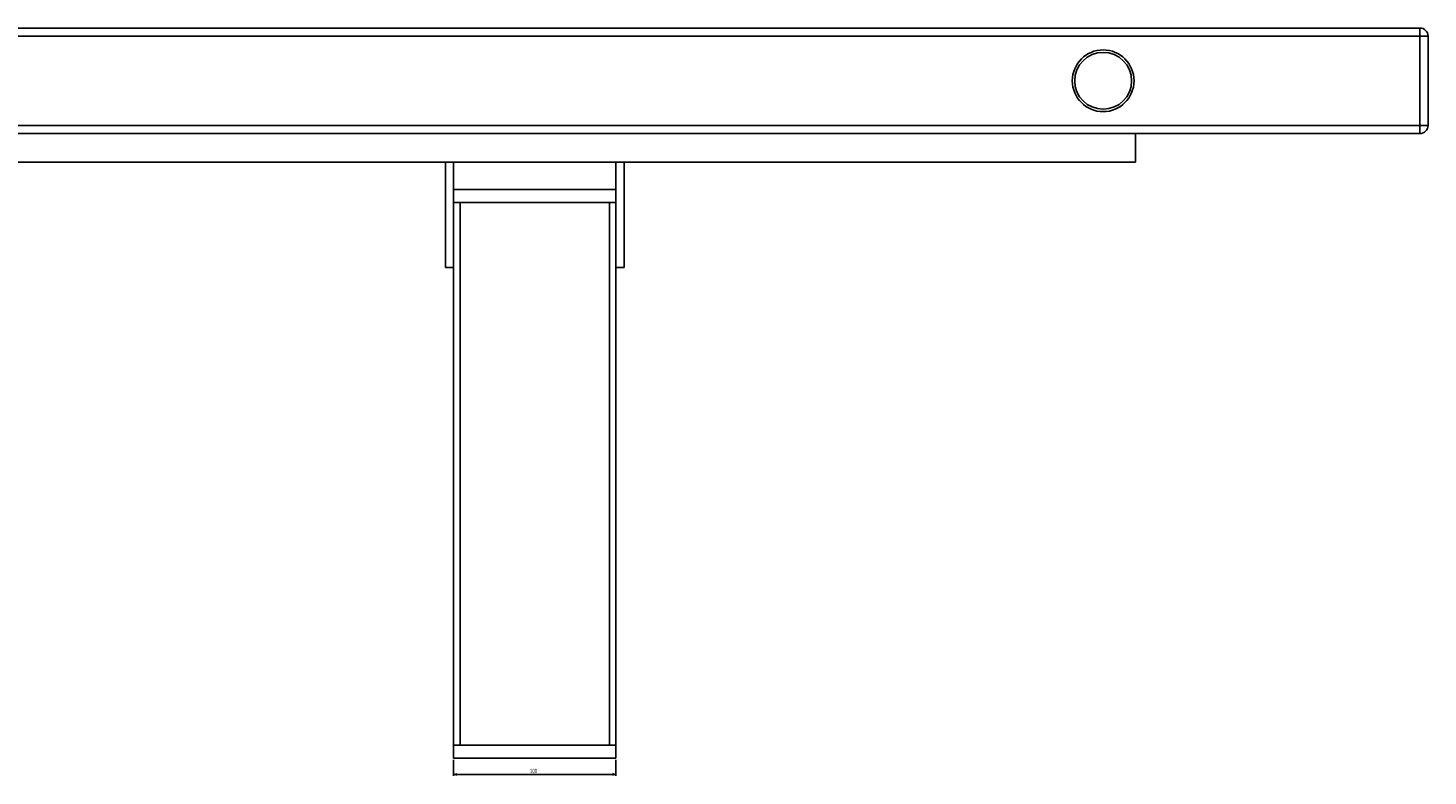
# Model space of a CAD drawing. Header units: millimetres. Extents: x 115 to 2823, y 107 to 1446.
# Tile 3 of 7: x 1053 to 1915, y 986 to 1446. Entities that reach past the tile are written whole.
import ezdxf

# ---------------------------------------------------------------- set-up
doc = ezdxf.new("R2010")
doc.units = ezdxf.units.MM
doc.layers.add('FORMAT', color=7, linetype='Continuous')
doc.styles.add('SLDTEXTSTYLE1', font='TXT', dxfattribs={"width": 0.605})
doc.dimstyles.new('SLDDIMSTYLE0', dxfattribs={"dimtxt": 2.568319, "dimasz": 2, "dimexe": 0, "dimexo": 0.0625, "dimgap": 0.64208, "dimtad": 1, "dimrnd": 1e-09, "dimzin": 12, "dimdsep": 46, "dimtxsty": 'SLDTEXTSTYLE1', "dimsah": 1, "dimcen": 0.09, "dimadec": 0, "dimazin": 3, "dimtfac": 1, "dimtofl": 0, "dimtmove": 0, "dimatfit": 3, "dimfxl": 1, "dimfrac": 2, "dimtolj": 1, "dimtzin": 12, "dimarcsym": 0})

# ---------------------------------------------------------------- blocks, each defined once
blk = doc.blocks.new('_D')
at = {"layer": 'FORMAT'}
for p, q in [((1314.92, 995.55), (1314.92, 985.55)), ((1414.92, 995.55), (1414.92, 985.55)), ((1314.92, 986.54), (1414.92, 986.54))]:
    blk.add_line(p, q, dxfattribs=at)
for points in [[(1314.92, 986.54), (1316.92, 985.54), (1316.92, 987.54)], [(1414.92, 986.54), (1412.92, 987.54), (1412.92, 985.54)]]:
    blk.add_solid(points, dxfattribs=at)
at = {"layer": 'FORMAT', "insert": (1361.98, 989.95), "char_height": 2.646, "attachment_point": 1, "style": 'SLDTEXTSTYLE1'}
blk.add_mtext('100', dxfattribs=at)

msp = doc.modelspace()

# ---------------------------------------------------------------- linework, layer by layer
at = {"color": 7, "linetype": 'Continuous', "lineweight": 25}
for p, q in [((119.924, 1446.037), (1909.924, 1446.037)), ((1909.924, 1441.037), (119.924, 1441.037)), ((1909.924, 1446.037), (1909.924, 1441.037)), ((1909.924, 1386.037), (1909.924, 1441.037)), ((1914.924, 1441.037), (1909.924, 1441.037)), ((1914.924, 1441.037), (1914.924, 1386.037)), ((119.924, 1386.037), (1909.924, 1386.037)), ((1909.924, 1381.037), (119.924, 1381.037)), ((1734.924, 1363.537), (1734.924, 1381.037)), ((1909.924, 1386.037), (1909.924, 1381.037)), ((1914.924, 1386.037), (1909.924, 1386.037)), ((294.924, 1363.537), (1734.924, 1363.537)), ((1309.924, 1363.537), (1309.924, 1298.537)), ((1314.924, 1363.537), (1314.924, 1298.537)), ((1414.924, 1363.537), (1414.924, 1298.537)), ((1419.924, 1363.537), (1419.924, 1298.537)), ((1314.924, 1346.537), (1414.924, 1346.537)), ((1314.924, 1338.537), (1414.924, 1338.537)), ((1318.924, 1338.537), (1318.924, 1004.537)), ((1318.924, 1338.537), (1410.924, 1338.537)), ((1410.924, 1338.537), (1410.924, 1004.537)), ((1314.924, 1298.537), (1309.924, 1298.537)), ((1314.924, 1298.537), (1314.924, 1004.537)), ((1414.924, 1298.537), (1414.924, 1004.537)), ((1419.924, 1298.537), (1414.924, 1298.537)), ((1314.924, 1004.537), (1414.924, 1004.537)), ((1314.924, 1004.537), (1314.924, 996.537)), ((1414.924, 1004.537), (1414.924, 996.537)), ((1314.924, 996.537), (1414.924, 996.537))]:
    msp.add_line(p, q, dxfattribs=at)
for radius in [19, 17.5]:
    msp.add_circle((1714.924, 1413.537), radius, dxfattribs=at)
for centre, start, end in [((1909.924, 1441.037), 0, 90), ((1909.924, 1386.037), 270, 0)]:
    msp.add_arc(centre, 5, start, end, dxfattribs=at)

# ---------------------------------------------------------------- dimensions: what is measured, and where the dimension line sits
at = {"layer": 'FORMAT'}
dim = msp.add_linear_dim(base=(1414.924, 986.537), p1=(1314.924, 996.537), p2=(1414.924, 996.537), dimstyle='SLDDIMSTYLE0', dxfattribs=at)
dim.commit()
dim.dimension.update_dxf_attribs({"geometry": '_D', "text_midpoint": (1364.924, 986.537), "dimtype": 160})

doc.saveas('drawing.dxf')
